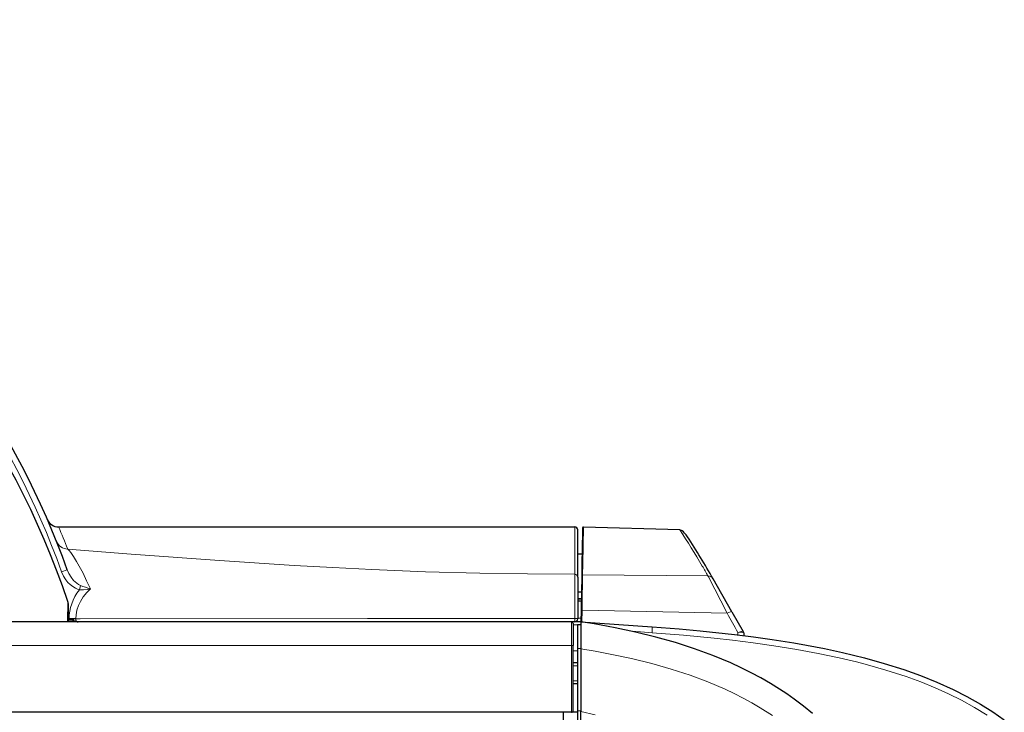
# Model space of a CAD drawing. Extents: x -16 to 594, y -75 to 795.
# Tile 7 of 7: x 372 to 536, y 680 to 795. Entities that reach past the tile are written whole.
import ezdxf

# ---------------------------------------------------------------- set-up
doc = ezdxf.new("R2010")
doc.units = 0

msp = doc.modelspace()

# ---------------------------------------------------------------- linework, layer by layer
at = {"color": 7, "lineweight": 30}
for p, q in [((378.856018, 710.722778), (464.469635, 710.722778)), ((464.969635, 702.370972), (464.969635, 710.222778)), ((481.887329, 710.227112), (465.894867, 710.696533)), ((465.72879, 709.878784), (465.634186, 704.4599)), ((464.969635, 706.229126), (465.66507, 706.229126)), ((465.634186, 704.4599), (465.602509, 702.644043)), ((464.969635, 702.370972), (464.969635, 695.465698)), ((465.602509, 702.644043), (465.501953, 696.884827)), ((490.522552, 696.65918), (487.398224, 702.112183)), ((464.969635, 699.965698), (465.555756, 699.965698)), ((380.469604, 698.00238), (380.469604, 694.965698)), ((465.501953, 696.884827), (465.468658, 694.976685)), ((490.522552, 696.65918), (492.393311, 693.394043)), ((463.919647, 694.965698), (20.669647, 694.965698)), ((380.62085, 695.275818), (380.469604, 695.275818)), ((381.418762, 695.275818), (380.62085, 695.275818)), ((381.234222, 695.176758), (381.234222, 695.275818)), ((465.436615, 694.965698), (463.919647, 694.965698)), ((464.469635, 694.965698), (463.925415, 694.965698)), ((464.169647, 694.715698), (464.169647, 691.031128)), ((465.436615, 694.965698), (464.469635, 694.965698)), ((464.936615, 694.536865), (465.436615, 694.554321)), ((464.936615, 694.536865), (464.936615, 690.551331)), ((465.436615, 694.979431), (465.436615, 690.47522)), ((465.436615, 694.978943), (477.270782, 694.143616)), ((492.395508, 693.390259), (492.393311, 693.394043)), ((492.461884, 693.141296), (492.461884, 692.691162)), ((464.169647, 680.215698), (464.169647, 691.031128)), ((464.936615, 690.551331), (464.936615, 680.228821)), ((465.436615, 690.47522), (465.436615, 680.120667)), ((464.936615, 688.184692), (464.169647, 688.184692)), ((464.936615, 684.684692), (464.169647, 684.684692)), ((463.919647, 679.965698), (20.669647, 679.965698)), ((462.559631, 679.965698), (462.559631, 678.365662)), ((464.936615, 679.965698), (462.569519, 679.965698)), ((464.936615, 680.228821), (464.936615, 678.401123)), ((465.436615, 678.378845), (465.436615, 680.120667))]:
    msp.add_line(p, q, dxfattribs=at)
at = {"color": 7, "lineweight": 15}
for p, q in [((464.469635, 702.864929), (464.469635, 710.722778)), ((465.894867, 710.696533), (465.786499, 704.605835)), ((465.786499, 704.605835), (465.754547, 702.789612)), ((380.314697, 703.609619), (379.373474, 703.271851)), ((486.544312, 702.602905), (465.754547, 702.789612)), ((382.316681, 700.299377), (382.493988, 701.009216)), ((464.969635, 698.859436), (465.536438, 698.859436)), ((380.417389, 698.32135), (380.343414, 694.965698)), ((464.969635, 698.644104), (465.532684, 698.644104)), ((464.969635, 698.417114), (465.528717, 698.417114)), ((380.62085, 695.465698), (380.469604, 695.465698)), ((380.62085, 695.465698), (380.62085, 695.515869)), ((380.62085, 695.515869), (381.73877, 695.515869)), ((380.62085, 695.275818), (380.62085, 695.465698)), ((380.62085, 695.465698), (381.73877, 695.465698)), ((381.73877, 695.465698), (381.73877, 695.515869)), ((381.73877, 695.515869), (382.451141, 695.465698)), ((381.73877, 695.465698), (382.451141, 695.465698)), ((465.479675, 695.608215), (464.969635, 695.608215)), ((465.658844, 696.930298), (465.623901, 694.965698)), ((489.699829, 696.38562), (465.658844, 696.930298)), ((463.919647, 694.965698), (463.919647, 691.035461)), ((464.936615, 694.474426), (464.169647, 694.474426)), ((491.507446, 693.215881), (491.506775, 692.808533)), ((492.461884, 693.141296), (492.457092, 693.155579)), ((463.919647, 691.035461), (20.669647, 691.035461)), ((463.919647, 679.965698), (463.919647, 691.035461)), ((464.936615, 690.551331), (465.436615, 690.551331)), ((464.169647, 690.14978), (464.936584, 690.14978)), ((464.936615, 687.684692), (464.169647, 687.684692)), ((464.936615, 685.184692), (464.169647, 685.184692)), ((464.936615, 680.228821), (465.436615, 680.228821))]:
    msp.add_line(p, q, dxfattribs=at)
at = {"color": 7, "lineweight": 30}
for points in [[(465.894867, 710.696533), (465.797638, 710.664429), (465.745697, 710.585876), (465.739349, 710.483826), (465.72879, 709.878784)], [(483.139313, 709.09375), (482.905823, 709.428406), (482.677277, 709.707275), (482.457397, 709.928406), (482.249939, 710.089966), (481.887329, 710.227112)], [(381.969025, 694.973511), (381.762909, 695.006104), (381.234222, 695.176758)], [(503.893585, 679.780273), (502.391602, 680.999756), (500.838318, 682.166443), (499.640045, 683.00708), (498.413361, 683.818604), (496.894257, 684.760193), (495.323883, 685.666138), (493.70993, 686.531982), (492.039978, 687.364258), (490.325439, 688.157349), (487.36734, 689.394165), (484.303223, 690.520447), (481.137299, 691.540283), (477.87381, 692.458008), (474.516876, 693.27832), (471.145721, 693.991028), (467.692566, 694.619141), (465.436615, 694.979431)], [(477.270782, 694.143616), (481.758362, 693.797302), (485.263031, 693.482239), (490.914154, 692.879333), (494.064117, 692.484985), (497.203949, 692.044495), (500.767822, 691.479797), (502.902832, 691.104736), (505.881042, 690.53009), (508.830444, 689.89502), (512.470337, 689.007507), (515.765259, 688.089539), (519.014954, 687.058899), (521.764893, 686.073303), (524.483521, 684.979553), (527.172852, 683.761414), (529.453003, 682.60498), (531.701172, 681.335266), (533.74823, 680.049561), (535.675171, 678.708252)]]:
    msp.add_lwpolyline(points, dxfattribs=at)
at = {"color": 7, "lineweight": 15}
for points in [[(380.39093, 707.054871), (390.904419, 706.205872), (405.53537, 705.129761), (417.954834, 704.325012), (424.325348, 703.965698), (430.808075, 703.645752), (439.707794, 703.291199), (448.731537, 703.0401), (456.592224, 702.912292), (464.469635, 702.864929)], [(384.146454, 700.427734), (383.519623, 701.801514), (382.923706, 703.02002), (381.84729, 705.00592), (381.345734, 705.823975), (380.907562, 706.46228), (380.626312, 706.816162), (380.390961, 707.054871)], [(382.316681, 700.299377), (381.988586, 700.402832), (381.687653, 700.535156), (381.216705, 700.81543), (380.799255, 701.144958), (380.423065, 701.518738), (380.089722, 701.927856), (379.685699, 702.569458), (379.373474, 703.271851)], [(382.494019, 701.009216), (382.171661, 701.170776), (381.879608, 701.372009), (381.372131, 701.845398), (380.945221, 702.384827), (380.589935, 702.978333), (380.314697, 703.609619)], [(489.699829, 696.38562), (486.640869, 702.417358), (486.544312, 702.602905)], [(384.146454, 700.427734), (383.533234, 699.81604), (382.970337, 699.129211), (382.480591, 698.362183), (382.15036, 697.665955), (381.907104, 696.918457), (381.768066, 696.134216), (381.73877, 695.515869)], [(382.316681, 700.299377), (382.994781, 700.289795), (383.637024, 700.346497), (384.146454, 700.427734)], [(464.466003, 695.528076), (430.082397, 695.523499), (382.451141, 695.465698)], [(464.466003, 695.528076), (464.827911, 695.509216), (464.918671, 695.493103), (464.951416, 695.482361), (464.965973, 695.473206), (464.969177, 695.468384), (464.969635, 695.465698)], [(473.812347, 693.436035), (475.369049, 693.288513), (477.270142, 693.146118)], [(477.270172, 693.146118), (482.462524, 692.739624), (487.548401, 692.255249), (490.596313, 691.91803), (494.046783, 691.487793), (497.481995, 691.002319), (501.277985, 690.390137), (504.798676, 689.740906), (508.270416, 689.012024), (511.177521, 688.323669), (512.622864, 687.951782), (516.043762, 686.982971), (519.407043, 685.891174), (521.828247, 685.005188), (524.223572, 684.03302), (526.404907, 683.052856), (528.565674, 681.979797), (530.726562, 680.789551), (532.848755, 679.488647)], [(491.507446, 693.215881), (492.09491, 693.398193), (492.278564, 693.423523), (492.363037, 693.415222), (492.387238, 693.401733), (492.393311, 693.394043)], [(491.507446, 693.215881), (492.136963, 693.243774), (492.332886, 693.219116), (492.429596, 693.183228), (492.457092, 693.155579)], [(497.223328, 679.421692), (495.196381, 680.718689), (493.801727, 681.536438), (492.364563, 682.321838), (490.894501, 683.070496), (489.381226, 683.788147), (486.539032, 685.006287), (483.562561, 686.123047), (480.453522, 687.140564), (477.214233, 688.061035), (473.847382, 688.887146), (470.877228, 689.519165), (467.818451, 690.086426), (465.436615, 690.47522)], [(465.436615, 680.120667), (467.837646, 679.571838)]]:
    msp.add_lwpolyline(points, dxfattribs=at)
at = {"color": 7, "lineweight": 30}
for centre, radius, start, end in [((250.619659, 657.062866), 137.794801, 19.742747, 142.313057), ((249.819641, 654.371033), 137.794801, 18.599725, 161.40028), ((378.856018, 712.722778), 1.999999, 203.462829, 270.000025), ((464.469635, 710.222778), 0.5, 360, 90.000003), ((357.906647, 627.919067), 149.240109, 29.810866, 32.950936), ((379.469604, 698.00238), 1, 0, 18.599725), ((464.469635, 695.465698), 0.5, 269.999997, 360), ((379.250641, 699.090149), 4.387432, 296.8788, 299.614502), ((382.126038, 696.549438), 1.583776, 264.31073, 269.412164), ((463.919647, 694.715698), 0.25, 360, 90.000003), ((491.961884, 693.141296), 0.5, 0, 29.810473), ((463.919647, 680.215698), 0.25, 269.999997, 360)]:
    msp.add_arc(centre, radius, start, end, dxfattribs=at)
at = {"color": 7, "lineweight": 15}
for centre, radius, start, end in [((250.619659, 657.062866), 136.794801, 19.742747, 141.950988), ((251.113373, 655.110901), 139.322903, 21.890352, 23.525562), ((358.684326, 629.764038), 147.150604, 30.402323, 33.148284), ((380.377075, 709.042297), 1.987028, 201.942606, 270.399775), ((334.320007, 615.542419), 175.361803, 29.766203, 30.381429), ((6446.303223, 696.696777), 5981.837188, 179.940924, 180.011197), ((465.751373, 702.640381), 0.149081, 88.788491, 178.589803), ((-3323.31543, 762.151611), 3789.535269, 359.013839, 359.10244), ((486.549164, 701.621704), 0.980829, 30.014494, 90.283988), ((391.69931, 724.572998), 25.298542, 248.661605, 252.629822), ((1112.740479, 1049.550537), 716.173813, 209.546341, 209.838264), ((491.974243, 693.154236), 0.482863, 0.161092, 29.777822)]:
    msp.add_arc(centre, radius, start, end, dxfattribs=at)
for centre, major_axis, ratio, start_param, end_param in [((464.469635, 702.370972), (0.5, 0), 0.987914, 0, 1.5707963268), ((401.009613, 694.465759), (20.365627, -1.629593), 0.595902, 2.7784980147, 3.1892093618), ((382.01825, 695.465698), (0, -0.5), 0.558954, 4.7123889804, 6.1061984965), ((464.469635, 695.465698), (0, -0.5), 0.007307, 4.5873032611, 6.2831853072), ((465.651947, 696.882202), (0.149977, -0.002617), 0.321515, 1.5303708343, 3.1415926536), ((489.654877, 696.162048), (0.867674, 0.497135), 0.173634, 6.2831787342, 7.7032544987), ((477.200409, 693.146118), (-0.070406, -0.99752), 0.069583, 1.5757205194, 3.1416056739), ((463.919647, 691.031128), (-0.25, 0), 0.017452, 3.1415926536, 4.7123889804)]:
    msp.add_ellipse(centre, major_axis=major_axis, ratio=ratio, start_param=start_param, end_param=end_param, dxfattribs=at)

doc.saveas('drawing.dxf')
